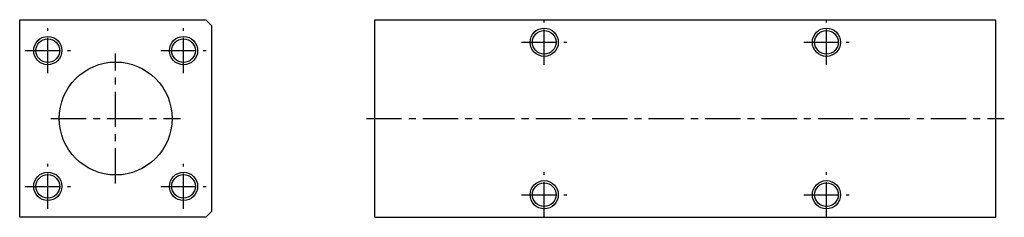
# Model space of a CAD drawing. Extents: x 49 to 398, y 124 to 194.
import ezdxf

# ---------------------------------------------------------------- set-up
doc = ezdxf.new("R2010")
doc.units = 0
doc.header["$LTSCALE"] = 10
doc.linetypes.add('CENTER', pattern=[2, 1.25, -0.25, 0.25, -0.25])
doc.layers.get('0').update_dxf_attribs({"linetype": 'CONTINUOUS'})

# ---------------------------------------------------------------- blocks, each defined once
blk = doc.blocks.new('AID3')
at = {"color": 7, "linetype": 'CONTINUOUS'}
for p, q in [((48.8758, 123.887575), (48.8758, 193.887575)), ((48.8758, 193.887575), (114.8758, 193.887575)), ((116.8758, 191.887575), (114.8758, 193.887575)), ((116.8758, 191.887575), (116.8758, 125.887575)), ((114.8758, 123.887575), (116.8758, 125.887575)), ((114.8758, 123.887575), (48.8758, 123.887575))]:
    blk.add_line(p, q, dxfattribs=at)
for centre, radius in [((58.83417, 182.929206), 5), ((58.83417, 182.929206), 4.188), ((106.917431, 182.929206), 5), ((106.917431, 182.929206), 4.188), ((82.8758, 158.887575), 20), ((58.83417, 134.845945), 5), ((106.917431, 134.845945), 5), ((58.83417, 134.845945), 4.188), ((106.917431, 134.845945), 4.188)]:
    blk.add_circle(centre, radius, dxfattribs=at)
blk = doc.blocks.new('AID37')
at = {"color": 7, "linetype": 'CONTINUOUS'}
for p, q in [((174.69164, 123.887575), (174.69164, 193.887575)), ((174.69164, 193.887575), (394.69164, 193.887575)), ((394.69164, 123.887575), (394.69164, 193.887575)), ((174.69164, 123.887575), (394.69164, 123.887575))]:
    blk.add_line(p, q, dxfattribs=at)
for centre, radius in [((234.69164, 185.887575), 5), ((234.69164, 185.887575), 4.188), ((334.69164, 185.887575), 5), ((334.69164, 185.887575), 4.188), ((234.69164, 131.887575), 5), ((234.69164, 131.887575), 4.188), ((334.69164, 131.887575), 5), ((334.69164, 131.887575), 4.188)]:
    blk.add_circle(centre, radius, dxfattribs=at)

msp = doc.modelspace()

# ---------------------------------------------------------------- linework, layer by layer
at = {"color": 1, "linetype": 'CENTER'}
for p, q in [((234.69164, 177.887575), (234.69164, 193.887575)), ((334.69164, 177.887575), (334.69164, 193.887575)), ((58.83417, 174.929206), (58.83417, 190.929206)), ((106.917431, 174.929206), (106.917431, 190.929206)), ((226.69164, 185.887575), (242.69164, 185.887575)), ((326.69164, 185.887575), (342.69164, 185.887575)), ((50.83417, 182.929206), (66.83417, 182.929206)), ((82.8758, 135.887575), (82.8758, 181.887575)), ((98.917431, 182.929206), (114.917431, 182.929206)), ((59.8758, 158.887575), (105.8758, 158.887575)), ((171.69164, 158.887575), (397.69164, 158.887575)), ((58.83417, 126.845945), (58.83417, 142.845945)), ((106.917431, 126.845945), (106.917431, 142.845945)), ((234.69164, 123.887575), (234.69164, 139.887575)), ((334.69164, 123.887575), (334.69164, 139.887575)), ((50.83417, 134.845945), (66.83417, 134.845945)), ((98.917431, 134.845945), (114.917431, 134.845945)), ((226.69164, 131.887575), (242.69164, 131.887575)), ((326.69164, 131.887575), (342.69164, 131.887575))]:
    msp.add_line(p, q, dxfattribs=at)

# ---------------------------------------------------------------- block references
for name in ['AID3', 'AID37']:
    msp.add_blockref(name, (0, 0))

doc.saveas('drawing.dxf')
